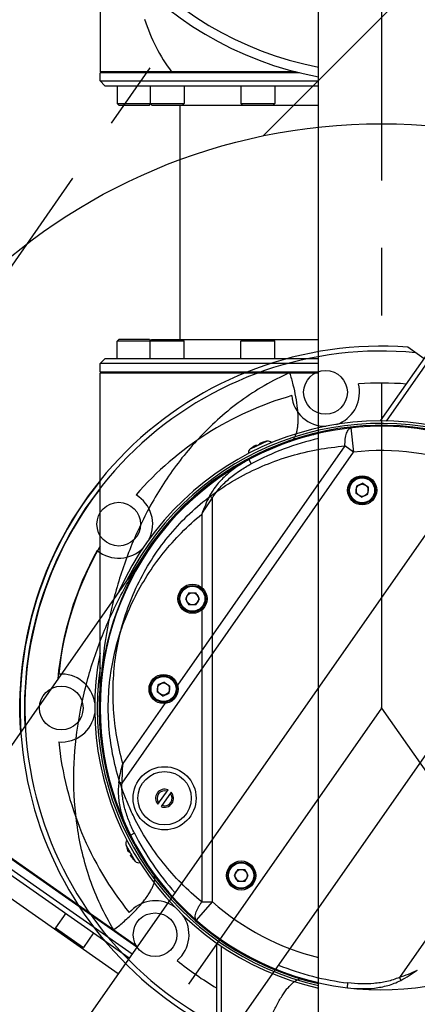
# Model space of a CAD drawing. Header units: millimetres. Extents: x 16 to 3344, y 34 to 2360.
# Tile 57 of 101: x 1965 to 2047, y 1579 to 1782. Entities that reach past the tile are written whole.
import ezdxf

# ---------------------------------------------------------------- set-up
doc = ezdxf.new("R2010")
doc.units = ezdxf.units.MM
doc.header["$LTSCALE"] = 185.02
doc.header["$PDMODE"] = 3
doc.header["$PDSIZE"] = 0.3
doc.linetypes.add('CENTER', pattern=[0.6, 0.375, -0.075, 0.075, -0.075])
doc.layers.get('0').update_dxf_attribs({"linetype": 'CONTINUOUS'})
doc.layers.get('Defpoints').update_dxf_attribs({"linetype": 'CONTINUOUS'})
for name, color, linetype in [('BASE_ASM_PBL28', 7, 'CONTINUOUS'), ('BOX_PBL29', 7, 'CONTINUOUS'), ('DEFAULT_1', 7, 'CENTER'), ('MIDDLE_ASM_PBL31', 7, 'CONTINUOUS'), ('new_view_7_VBL27', 7, 'CONTINUOUS'), ('TOP_ASM_PBL30', 7, 'CONTINUOUS')]:
    doc.layers.add(name, color=color, linetype=linetype)
doc.styles.get("Standard").update_dxf_attribs({"font": 'malgun.ttf'})
doc.dimstyles.new('DIMSTYLE_4', dxfattribs={"dimtxt": 16, "dimasz": 6, "dimexe": 1, "dimexo": 0.5, "dimgap": 4, "dimtad": 1, "dimdec": 1, "dimdsep": 46, "dimtxsty": 'Standard', "dimblk": '_FILLED', "dimblk1": '_FILLED', "dimblk2": '_FILLED', "dimcen": 0.09, "dimclrt": 134, "dimazin": 2, "dimtp": 0.5, "dimtm": 0.5, "dimtfac": 1, "dimtdec": 65535, "dimtofl": 0, "dimtmove": 0, "dimatfit": 3, "dimldrblk": '_FILLED', "dimfxl": 1, "dimtolj": 1, "dimarcsym": 0})
doc.dimstyles.new('DIMSTYLE_5', dxfattribs={"dimtxt": 16, "dimasz": 6, "dimexe": 1, "dimexo": 0.5, "dimtad": 1, "dimdsep": 46, "dimtxsty": 'Standard', "dimblk": '_FILLED', "dimblk1": '_FILLED', "dimblk2": '_FILLED', "dimcen": 0.09, "dimclrt": 134, "dimazin": 2, "dimtp": 0.5, "dimtm": 0.5, "dimtfac": 1, "dimtofl": 0, "dimtmove": 0, "dimatfit": 1, "dimldrblk": '_FILLED', "dimfxl": 1, "dimtolj": 1, "dimarcsym": 0})
doc.dimstyles.new('DIMSTYLE_6', dxfattribs={"dimtxt": 16, "dimasz": 6, "dimexe": 1, "dimexo": 0.5, "dimtad": 1, "dimdsep": 46, "dimtxsty": 'Standard', "dimblk": '_FILLED', "dimblk1": '_FILLED', "dimblk2": '_FILLED', "dimcen": 0.09, "dimclrt": 134, "dimazin": 2, "dimtp": 0.8, "dimtm": 0.8, "dimtfac": 1, "dimtofl": 0, "dimtmove": 0, "dimatfit": 1, "dimldrblk": '_FILLED', "dimfxl": 1, "dimtolj": 1, "dimarcsym": 0})

# ---------------------------------------------------------------- blocks, each defined once
blk = doc.blocks.new('_FILLED')
at = {"color": 0, "linetype": 'ByBlock'}
blk.add_solid([(0, 0), (-1, 0.2), (-1, -0.2)], dxfattribs=at)
blk = doc.blocks.new('*D6')
at = {"color": 0, "lineweight": -2, "transparency": 16777216}
for p, q in [((2040, 1975.2), (2040, 1976.2)), ((1962.4, 1729.08), (1961.82, 1728.26))]:
    blk.add_line(p, q, dxfattribs=at)
blk.add_arc((2040, 1839.91), 135.29, 92.5411, 232.4589, dxfattribs=at)
at = {"layer": 'Defpoints', "color": 0, "transparency": 16777216}
for p in [(2040, 1974.7), (2040, 1973.35), (1938.93, 1929.85), (1962.68, 1729.49), (1963.46, 1730.6)]:
    blk.add_point(p, dxfattribs=at)
at = {"color": 0, "lineweight": -2, "transparency": 16777216, "xscale": 6, "yscale": 6, "zscale": 6}
for p, rotation in [((2040, 1975.2), 1.270567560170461), ((1962.4, 1729.08), 323.7294324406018)]:
    blk.add_blockref('_FILLED', p, dxfattribs=dict(at, rotation=rotation))
at = {"color": 134, "transparency": 16777216, "insert": (1886.81, 1888.21), "char_height": 16, "width": 47.4667, "attachment_point": 2, "rotation": 72.5, "line_spacing_factor": 0.9}
blk.add_mtext('\\A1;145°', dxfattribs=at)
blk = doc.blocks.new('*D7')
at = {"color": 0, "lineweight": -2, "transparency": 16777216}
for p, q in [((2040, 2041.91), (2040, 2096.33)), ((1809.42, 1310.61), (1778.21, 1266.03))]:
    blk.add_line(p, q, dxfattribs=at)
blk.add_arc((2040, 1639.91), 455.42, 90.7549, 234.2451, dxfattribs=at)
at = {"layer": 'Defpoints', "color": 0, "transparency": 16777216}
for p in [(2040, 2041.41), (2040, 2036.86), (1699.79, 1942.67), (1812.32, 1314.75), (1809.71, 1311.02)]:
    blk.add_point(p, dxfattribs=at)
at = {"color": 0, "lineweight": -2, "transparency": 16777216, "xscale": 6, "yscale": 6, "zscale": 6}
for p, rotation in [((2040, 2095.33), 0.3774296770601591), ((1778.78, 1266.85), 324.6225703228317)]:
    blk.add_blockref('_FILLED', p, dxfattribs=dict(at, rotation=rotation))
at = {"color": 134, "transparency": 16777216, "insert": (1581.5, 1784.47), "char_height": 16, "width": 47.4667, "attachment_point": 2, "rotation": 72.5, "line_spacing_factor": 0.9}
blk.add_mtext('\\A1;145°', dxfattribs=at)
blk = doc.blocks.new('*D9')
at = {"color": 0, "lineweight": -2, "transparency": 16777216}
for p, q in [((2151.7, 1698.82), (2447.75, 1854.96)), ((2447.75, 1854.96), (2529.78, 1854.96)), ((2039.91, 1639.91), (2040.09, 1639.91)), ((2040, 1639.82), (2040, 1640))]:
    blk.add_line(p, q, dxfattribs=at)
at = {"layer": 'Defpoints', "color": 0, "transparency": 16777216}
for p in [(2146.39, 1696.02), (1933.61, 1583.8)]:
    blk.add_point(p, dxfattribs=at)
at = {"color": 0, "lineweight": -2, "transparency": 16777216, "xscale": 6, "yscale": 6, "zscale": 6, "rotation": 207.8076965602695}
blk.add_blockref('_FILLED', (2146.39, 1696.02), dxfattribs=at)
at = {"color": 134, "transparency": 16777216, "insert": (2445.31, 1876.92), "char_height": 16, "width": 87.5259, "attachment_point": 1, "line_spacing_factor": 0.9}
blk.add_mtext('\\A1;%%c240.56', dxfattribs=at)
blk = doc.blocks.new('*D10')
at = {"color": 0, "lineweight": -2, "transparency": 16777216}
for p, q in [((2366.98, 1880.57), (2439.64, 1934.05)), ((2439.64, 1934.05), (2492.25, 1934.05)), ((2039.91, 1639.91), (2040.09, 1639.91)), ((2040, 1639.82), (2040, 1640))]:
    blk.add_line(p, q, dxfattribs=at)
at = {"layer": 'Defpoints', "color": 0, "transparency": 16777216}
for p in [(2362.15, 1877.02), (1717.85, 1402.8)]:
    blk.add_point(p, dxfattribs=at)
at = {"color": 0, "lineweight": -2, "transparency": 16777216, "xscale": 6, "yscale": 6, "zscale": 6, "rotation": 216.3534432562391}
blk.add_blockref('_FILLED', (2362.15, 1877.02), dxfattribs=at)
at = {"color": 134, "transparency": 16777216, "insert": (2437.19, 1956.01), "char_height": 16, "width": 58.1333, "attachment_point": 1, "line_spacing_factor": 0.9}
blk.add_mtext('\\A1;%%c800', dxfattribs=at)
blk = doc.blocks.new('BASE_ASM_PBL28', base_point=(2057.58, 1625.94))
at = {"layer": 'BASE_ASM_PBL28', "color": 7}
for p, q in [((2004.88, 1656.05), (2006.84, 1652.65)), ((2004.88, 1656.05), (2004.92, 1655.89)), ((2004.93, 1655.89), (2004.92, 1655.89)), ((2005.65, 1654.65), (2005.49, 1654.56)), ((2108.32, 1652.65), (2110.28, 1656.05)), ((2109.66, 1654.56), (2109.51, 1654.65)), ((2110.24, 1655.89), (2110.23, 1655.89)), ((2110.24, 1655.89), (2110.28, 1656.05)), ((2005.86, 1653.93), (2006.01, 1654.02)), ((2006.72, 1652.77), (2006.73, 1652.77)), ((2108.43, 1652.77), (2108.44, 1652.77)), ((2109.14, 1654.02), (2109.3, 1653.93)), ((2006.02, 1642.55), (2005.6, 1642.1)), ((2099.24, 1632.65), (2099.69, 1632.23)), ((2091.58, 1620.21), (2095.71, 1620.21))]:
    blk.add_line(p, q, dxfattribs=at)
for centre in [(1991.58, 1684.21), (2123.58, 1684.21), (2010.91, 1637.54), (2104.25, 1637.54)]:
    blk.add_circle(centre, 4.5, dxfattribs=at)
for centre, radius, start, end in [((2057.58, 1684.21), 74.5, 141.1303, 239.2112), ((2057.58, 1684.21), 73.5, 142.1078, 240.5457), ((2057.58, 1684.21), 73.5, 299.4543, 37.8922), ((2057.58, 1684.21), 74.5, 300.7888, 38.8697), ((2057.58, 1684.21), 66.9, 150.1151, 174.0116), ((2057.58, 1684.21), 66.9, 5.9884, 29.8849), ((2057.58, 1684.21), 59.1, 168.9464, 257.2921), ((2057.58, 1684.21), 59.1, 282.7079, 11.0536), ((2057.58, 1684.21), 58.6, 171.8215, 257.1818), ((2057.58, 1684.21), 58.6, 282.8182, 8.1785), ((1991.58, 1684.21), 7, 9.0034, 94.3827), ((2123.58, 1684.21), 7, 85.6173, 170.9865), ((2057.58, 1684.21), 58.2, 175.2505, 257.0922), ((2057.58, 1684.21), 58.2, 282.9078, 4.7495), ((1991.58, 1684.21), 7, 265.6173, 350.9865), ((2123.58, 1684.21), 7, 189.0034, 274.3827), ((2057.58, 1684.21), 66.9, 185.9884, 219.0116), ((2057.58, 1684.21), 66.9, 320.9884, 354.0116), ((2005.85, 1656.29), 1, 136.1452, 193.743), ((2109.31, 1656.29), 1, 346.257, 43.8548), ((2011.68, 1657.71), 6.99, 195.0784, 202.465), ((2011.68, 1657.71), 6.76, 206.8933, 213.1072), ((2103.48, 1657.71), 6.76, 326.8933, 333.1072), ((2103.48, 1657.71), 6.99, 337.535, 344.9216), ((2011.68, 1657.71), 6.99, 217.535, 224.9216), ((2011.68, 1657.71), 7, 224.9006, 226.257), ((2007.53, 1653.38), 1, 226.257, 283.9274), ((2107.63, 1653.38), 1, 256.0726, 313.743), ((2103.48, 1657.71), 7, 313.743, 315.0994), ((2103.48, 1657.71), 6.99, 315.0784, 322.465), ((2010.91, 1637.54), 7, 54.1349, 134.3389), ((2104.25, 1637.54), 7, 40.6173, 125.8644), ((2010.91, 1637.54), 7, 310.6173, 36.0274), ((2104.25, 1637.54), 7, 143.974, 224.3389), ((2057.58, 1684.21), 66.9, 230.9884, 239.4525), ((2057.58, 1684.21), 66.9, 300.5475, 309.0116)]:
    blk.add_arc(centre, radius, start, end, dxfattribs=at)
for points, knots in [([(2005.49, 1654.56), (2005.49, 1654.56), (2005.48, 1654.57), (2005.47, 1654.58), (2005.45, 1654.6), (2005.42, 1654.63), (2005.38, 1654.69), (2005.35, 1654.76), (2005.29, 1654.88), (2005.25, 1654.97), (2005.22, 1655.04)], [0, 0, 0, 0, 0.029507, 0.054616, 0.087951, 0.179457, 0.302129, 0.451672, 0.622366, 1, 1, 1, 1]), ([(2109.94, 1655.04), (2109.91, 1654.97), (2109.87, 1654.88), (2109.81, 1654.76), (2109.77, 1654.69), (2109.74, 1654.63), (2109.71, 1654.6), (2109.69, 1654.58), (2109.68, 1654.57), (2109.67, 1654.56), (2109.66, 1654.56)], [0, 0, 0, 0, 0.377634, 0.548328, 0.697871, 0.820543, 0.912049, 0.945384, 0.970493, 1, 1, 1, 1]), ([(2006.14, 1653.45), (2006.09, 1653.51), (2006.03, 1653.59), (2005.96, 1653.7), (2005.92, 1653.77), (2005.89, 1653.83), (2005.87, 1653.87), (2005.86, 1653.9), (2005.85, 1653.91), (2005.86, 1653.93), (2005.86, 1653.93)], [0, 0, 0, 0, 0.377634, 0.548328, 0.697871, 0.820543, 0.912049, 0.945384, 0.970493, 1, 1, 1, 1]), ([(2109.3, 1653.93), (2109.3, 1653.93), (2109.3, 1653.91), (2109.3, 1653.9), (2109.29, 1653.87), (2109.27, 1653.83), (2109.24, 1653.77), (2109.2, 1653.7), (2109.12, 1653.59), (2109.06, 1653.51), (2109.02, 1653.45)], [0, 0, 0, 0, 0.029507, 0.054616, 0.087951, 0.179457, 0.302129, 0.451672, 0.622366, 1, 1, 1, 1])]:
    blk.add_open_spline(points, degree=3, knots=knots, dxfattribs=at)
blk = doc.blocks.new('BOX_PBL29', base_point=(2057.58, 1706.01))
at = {"layer": 'BOX_PBL29', "color": 7}
for p, q in [((2044.58, 1574.71), (2044.58, 1883.71)), ((2070.58, 1574.71), (2070.58, 1883.71)), ((2023.58, 1635.87), (2023.58, 1546.71)), ((2091.58, 1635.87), (2091.58, 1546.71)), ((2024.58, 1546.71), (2024.58, 1635.18)), ((2090.58, 1635.18), (2090.58, 1546.71))]:
    blk.add_line(p, q, dxfattribs=at)
blk = doc.blocks.new('TOP_ASM_PBL30', base_point=(2057.58, 1948.59))
at = {"layer": 'TOP_ASM_PBL30', "color": 7}
for radius, end in [(71.25, 259.4687), (69.28, 259.184)]:
    blk.add_arc((2057.58, 1884.21), radius, 180, end, dxfattribs=at)
blk = doc.blocks.new('MIDDLE_ASM_PBL31', base_point=(2057.58, 1734.53))
at = {"layer": 'MIDDLE_ASM_PBL31', "color": 7}
for p, q in [((1999.58, 1842.86), (1999.58, 1815.21)), ((2039.86, 1815.21), (1999.58, 1815.21)), ((1999.58, 1813.31), (1999.58, 1815.01)), ((2040.68, 1815.01), (1999.58, 1815.01)), ((2001.58, 1815.01), (2001.58, 1815.21)), ((1999.58, 1813.31), (2000.58, 1812.31)), ((1999.58, 1813.31), (2044.58, 1813.31)), ((2000.58, 1812.31), (2044.58, 1812.31)), ((2003.08, 1812.31), (2003.08, 1808.66)), ((2009.91, 1812.31), (2009.91, 1808.66)), ((2016.91, 1812.31), (2016.91, 1808.66)), ((2028.58, 1812.31), (2028.58, 1808.66)), ((2035.58, 1812.31), (2035.58, 1808.66)), ((2003.43, 1808.31), (2003.08, 1808.66)), ((2003.08, 1808.66), (2016.91, 1808.66)), ((2003.43, 1808.31), (2009.73, 1808.31)), ((2009.73, 1808.31), (2010, 1808.58)), ((2010.26, 1808.31), (2009.91, 1808.66)), ((2010.26, 1808.31), (2044.58, 1808.31)), ((2016.08, 1760.11), (2016.08, 1808.31)), ((2016.56, 1808.31), (2016.91, 1808.66)), ((2028.58, 1808.66), (2035.58, 1808.66)), ((2028.93, 1808.31), (2028.58, 1808.66)), ((2035.23, 1808.31), (2035.58, 1808.66)), ((2003.43, 1760.11), (2003.08, 1759.76)), ((2016.91, 1759.76), (2003.08, 1759.76)), ((2003.08, 1756.11), (2003.08, 1759.76)), ((2009.73, 1760.11), (2003.43, 1760.11)), ((2009.73, 1760.11), (2010, 1759.84)), ((2010.26, 1760.11), (2009.91, 1759.76)), ((2009.91, 1756.11), (2009.91, 1759.76)), ((2010.26, 1760.11), (2044.58, 1760.11)), ((2016.56, 1760.11), (2016.91, 1759.76)), ((2016.91, 1756.11), (2016.91, 1759.76)), ((2028.93, 1760.11), (2028.58, 1759.76)), ((2035.58, 1759.76), (2028.58, 1759.76)), ((2028.58, 1756.11), (2028.58, 1759.76)), ((2035.23, 1760.11), (2035.58, 1759.76)), ((2035.58, 1756.11), (2035.58, 1759.76)), ((2000.58, 1756.11), (1999.58, 1755.11)), ((2044.58, 1756.11), (2000.58, 1756.11)), ((2044.58, 1755.11), (1999.58, 1755.11)), ((1999.58, 1753.41), (1999.58, 1755.11)), ((1999.58, 1753.41), (2044.58, 1753.41)), ((2001.58, 1753.21), (2001.58, 1753.41)), ((1999.58, 1753.21), (2044.58, 1753.21)), ((1999.58, 1684.21), (1999.58, 1753.21)), ((2030.24, 1735.36), (2030.71, 1734.48)), ((2022.71, 1727.48), (2022.11, 1727.83)), ((2022.71, 1644.3), (2022.71, 1727.48)), ((2020.53, 1724.12), (2020.53, 1709.02)), ((2017.89, 1707.96), (2017.16, 1706.71)), ((2017.89, 1707.96), (2019.33, 1707.96)), ((2020.05, 1706.71), (2019.33, 1707.96)), ((2017.16, 1706.71), (2017.89, 1705.46)), ((2019.33, 1705.46), (2017.89, 1705.46)), ((2019.33, 1705.46), (2020.05, 1706.71)), ((2020.53, 1704.41), (2020.53, 1644.3)), ((2027.93, 1650.99), (2027.21, 1649.74)), ((2027.93, 1650.99), (2029.37, 1650.99)), ((2030.1, 1649.74), (2029.37, 1650.99)), ((2027.21, 1649.74), (2027.93, 1648.49)), ((2029.37, 1648.49), (2027.93, 1648.49)), ((2029.37, 1648.49), (2030.1, 1649.74)), ((2019.42, 1640.53), (2022.71, 1644.3)), ((2020.53, 1644.3), (2022.71, 1644.3))]:
    blk.add_line(p, q, dxfattribs=at)
for centre, radius in [((2018.61, 1706.71), 3), ((2018.61, 1706.71), 2.75), ((2018.61, 1706.71), 2.58), ((2018.61, 1706.71), 1.25), ((2028.65, 1649.74), 3), ((2028.65, 1649.74), 2.75), ((2028.65, 1649.74), 2.58), ((2028.65, 1649.74), 1.25)]:
    blk.add_circle(centre, radius, dxfattribs=at)
for centre, radius, start, end in [((2057.58, 1684.21), 58, 102.9527, 257.0465), ((2057.58, 1684.21), 57, 103.1851, 118.1201), ((2060.43, 1674.07), 68.53, 105.4281, 105.7313), ((2059.9, 1676.03), 66.51, 104.5554, 105.4309), ((2059.09, 1679.14), 63.29, 103.2572, 104.5577), ((2051.94, 1712.89), 33.36, 153.3844, 160.3162), ((2050.2, 1707.25), 34.14, 143.6545, 150.3776), ((2057.58, 1684.21), 53, 228.8565, 255.7993)]:
    blk.add_arc(centre, radius, start, end, dxfattribs=at)
for points, knots in [([(2008.72, 1826.01), (2009.4, 1824.05), (2010.93, 1820.27), (2013.07, 1816.77), (2014.31, 1815.21)], [0, 0, 0, 0, 0.510888, 1, 1, 1, 1]), ([(2038.64, 1753.21), (2036.85, 1752.43), (2033.4, 1750.69), (2028.61, 1747.57), (2024.25, 1744.07), (2019.07, 1739.06), (2013.55, 1732.19), (2008.33, 1723.27), (2004.41, 1713.97), (2001.66, 1704.43), (2000.01, 1694.73), (1999.61, 1688.21), (1999.58, 1684.96)], [0, 0, 0, 0, 0.070634, 0.139497, 0.206696, 0.272404, 0.4, 0.523805, 0.644928, 0.76423, 0.882393, 1, 1, 1, 1]), ([(2038.64, 1753.21), (2038.89, 1752.4), (2039.35, 1750.77), (2039.88, 1748.32), (2040.18, 1746.3), (2040.31, 1744.76), (2040.34, 1743.71), (2040.31, 1742.74), (2040.22, 1741.87), (2040.08, 1741.11), (2039.89, 1740.46), (2039.64, 1739.93), (2039.35, 1739.51), (2039.02, 1739.21), (2038.77, 1739.08), (2038.64, 1739.03)], [0, 0, 0, 0, 0.170123, 0.340804, 0.503869, 0.579882, 0.650795, 0.715731, 0.774307, 0.826311, 0.871647, 0.910549, 0.943985, 0.973283, 1, 1, 1, 1]), ([(2030.24, 1735.36), (2029.42, 1734.93), (2027.83, 1733.97), (2025.62, 1732.26), (2023.97, 1730.6), (2022.82, 1729.09), (2022.33, 1728.26), (2022.11, 1727.83)], [0, 0, 0, 0, 0.247609, 0.49461, 0.744633, 0.87176, 1, 1, 1, 1]), ([(2022.71, 1727.48), (2022.94, 1727.87), (2023.45, 1728.62), (2024.6, 1730), (2026.23, 1731.54), (2028.39, 1733.15), (2029.92, 1734.06), (2030.71, 1734.48)], [0, 0, 0, 0, 0.12604, 0.252115, 0.50196, 0.750204, 1, 1, 1, 1]), ([(2020.53, 1644.3), (2019.06, 1645.51), (2016.27, 1648.05), (2012.5, 1652.28), (2009.21, 1656.87), (2006.89, 1660.98), (2005.31, 1664.42), (2003.91, 1667.97), (2002.52, 1672.6), (2001.49, 1678.36), (2001.15, 1684.23), (2001.5, 1690.09), (2002.52, 1695.83), (2004.18, 1701.35), (2007.17, 1708.34), (2012.28, 1716.35), (2017.62, 1721.73), (2020.53, 1724.12)], [0, 0, 0, 0, 0.062278, 0.123706, 0.18521, 0.247117, 0.278059, 0.309134, 0.372236, 0.43612, 0.500413, 0.564688, 0.627977, 0.691123, 0.753375, 0.876624, 1, 1, 1, 1]), ([(2019.42, 1640.53), (2019.35, 1640.59), (2019.23, 1640.76), (2019.16, 1641.09), (2019.18, 1641.5), (2019.3, 1641.98), (2019.5, 1642.53), (2019.78, 1643.11), (2020.13, 1643.71), (2020.39, 1644.1), (2020.53, 1644.3)], [0, 0, 0, 0, 0.064394, 0.141739, 0.239333, 0.359248, 0.500399, 0.658233, 0.826885, 1, 1, 1, 1])]:
    blk.add_open_spline(points, degree=3, knots=knots, dxfattribs=at)
blk = doc.blocks.new('NEW_VIEW_7_VBL27', base_point=(2057.58, 1822.56))
at = {"layer": 'BASE_ASM_PBL28'}
blk.add_blockref('BASE_ASM_PBL28', (2057.58, 1625.94), dxfattribs=at)
at = {"layer": 'BOX_PBL29'}
blk.add_blockref('BOX_PBL29', (2057.58, 1706.01), dxfattribs=at)
at = {"layer": 'MIDDLE_ASM_PBL31'}
blk.add_blockref('MIDDLE_ASM_PBL31', (2057.58, 1734.53), dxfattribs=at)
at = {"layer": 'TOP_ASM_PBL30'}
blk.add_blockref('TOP_ASM_PBL30', (2057.58, 1948.59), dxfattribs=at)
blk = doc.blocks.new('rotated_0440C')
at = {"layer": 'MIDDLE_ASM_PBL31', "color": 7}
for p, q in [((4090.68, 1685.74), (4091.22, 1680.77)), ((4043.51, 1612.63), (4091.22, 1680.77)), ((4089.43, 1682.02), (4054.96, 1632.78)), ((4091.22, 1680.77), (4089.43, 1682.02)), ((4093.09, 1674.34), (4091.79, 1673.73)), ((4093.09, 1674.34), (4094.28, 1673.51)), ((4091.79, 1673.73), (4091.66, 1672.29)), ((4092.84, 1671.46), (4091.66, 1672.29)), ((4094.15, 1672.07), (4094.28, 1673.51)), ((4092.84, 1671.46), (4094.15, 1672.07)), ((4049.38, 1661.34), (4009.8, 1604.82)), ((4148.35, 1640.76), (4100.64, 1572.62)), ((4050.88, 1632.82), (4050.75, 1631.38)), ((4052.19, 1633.43), (4050.88, 1632.82)), ((4052.19, 1633.43), (4053.37, 1632.6)), ((4053.24, 1631.16), (4053.37, 1632.6)), ((4051.94, 1630.55), (4050.75, 1631.38)), ((4051.94, 1630.55), (4053.24, 1631.16)), ((4052.31, 1629), (4043.65, 1616.63)), ((4050.91, 1608.25), (4052.98, 1611.21)), ((4053.64, 1610.75), (4051.56, 1607.79)), ((4046.55, 1578.84), (4009.69, 1604.65)), ((4009.8, 1604.82), (4046.66, 1579)), ((4008.71, 1603.26), (4045.57, 1577.45)), ((4008.96, 1601.87), (4045, 1576.63)), ((4046.05, 1602.3), (4045.16, 1601.85)), ((4042.71, 1573.35), (4014.6, 1593.04)), ((4031.89, 1585.81), (4029.8, 1582.82)), ((4029.8, 1582.82), (4035.54, 1578.8)), ((4029.89, 1582.33), (4029.8, 1582.82)), ((4037.63, 1581.79), (4035.54, 1578.8)), ((4035.05, 1578.72), (4035.54, 1578.8)), ((4089.94, 1570.49), (4090.06, 1571.48)), ((4100.64, 1572.62), (4100.92, 1572))]:
    blk.add_line(p, q, dxfattribs=at)
for centre, radius in [((4092.97, 1672.9), 3), ((4092.97, 1672.9), 2.75), ((4092.97, 1672.9), 2.58), ((4092.97, 1672.9), 1.25), ((4052.06, 1631.99), 3), ((4052.06, 1631.99), 2.75), ((4052.06, 1631.99), 2.58), ((4052.06, 1631.99), 1.25), ((4052.27, 1609.5), 6.5), ((4052.27, 1609.5), 5.5)]:
    blk.add_circle(centre, radius, dxfattribs=at)
for centre, radius, start, end in [((4096.89, 1628.07), 58, 67.954, 222.0473), ((4096.89, 1628.07), 53, 69.2007, 96.1435), ((4096.89, 1628.07), 58, 247.9527, 42.0465), ((4077.38, 1613.44), 33.89, 174.5981, 181.3708), ((4052.27, 1609.5), 1.85, 67.4869, 222.5131), ((4052.27, 1609.5), 1.55, 69.9552, 220.0447), ((4052.27, 1609.5), 1.85, 247.4869, 42.5131), ((4052.27, 1609.5), 1.55, 249.9552, 40.0447), ((4096.89, 1628.07), 57, 206.8799, 221.8149), ((4101.31, 1631.59), 63.65, 220.1712, 221.7387), ((4096.89, 1628.07), 57, 248.1851, 263.1201), ((4098.56, 1633.09), 63.29, 248.2572, 249.5577), ((4099.69, 1636.1), 66.51, 249.5554, 250.4309), ((4100.37, 1638.01), 68.53, 250.4281, 250.7313), ((4089.72, 1604.97), 34.14, 288.6545, 295.3776), ((4085.06, 1601.34), 33.36, 298.3844, 305.3162)]:
    blk.add_arc(centre, radius, start, end, dxfattribs=at)
for points, knots in [([(4089.43, 1682.02), (4089.43, 1682.26), (4089.44, 1682.73), (4089.5, 1683.42), (4089.61, 1684.06), (4089.75, 1684.62), (4089.94, 1685.08), (4090.16, 1685.43), (4090.4, 1685.66), (4090.59, 1685.73), (4090.68, 1685.74)], [0, 0, 0, 0, 0.173115, 0.341767, 0.499602, 0.640752, 0.760667, 0.858262, 0.935606, 1, 1, 1, 1]), ([(4043.65, 1616.63), (4042.64, 1620.26), (4041.35, 1627.74), (4041.76, 1637.23), (4043.31, 1644.65), (4045.13, 1650.14), (4047.59, 1655.44), (4050.68, 1660.45), (4054.32, 1665.05), (4058.45, 1669.17), (4062.98, 1672.74), (4069.43, 1676.75), (4078.22, 1680.37), (4085.68, 1681.72), (4089.43, 1682.02)], [0, 0, 0, 0, 0.123588, 0.24686, 0.308877, 0.371999, 0.435909, 0.500226, 0.564525, 0.627838, 0.691009, 0.753282, 0.876579, 1, 1, 1, 1]), ([(4041.8, 1582.41), (4040.78, 1584.07), (4038.96, 1587.48), (4036.82, 1592.79), (4035.26, 1598.16), (4033.89, 1605.24), (4033.31, 1614.02), (4034.15, 1624.32), (4036.27, 1634.19), (4039.49, 1643.59), (4043.7, 1652.48), (4047.11, 1658.05), (4048.96, 1660.73)], [0, 0, 0, 0, 0.070634, 0.139497, 0.206696, 0.272404, 0.4, 0.523804, 0.644928, 0.76423, 0.882392, 1, 1, 1, 1]), ([(4042.82, 1612.68), (4042.92, 1613.35), (4043.1, 1614.34), (4043.39, 1615.66), (4043.56, 1616.3), (4043.65, 1616.63)], [0, 0, 0, 0, 0.501484, 0.75147, 1, 1, 1, 1]), ([(4042.82, 1612.68), (4042.69, 1611.76), (4042.67, 1610.34), (4042.9, 1608.48), (4043.27, 1606.64), (4043.97, 1604.4), (4044.73, 1602.68), (4045.16, 1601.85)], [0, 0, 0, 0, 0.2497, 0.374756, 0.49983, 0.749876, 1, 1, 1, 1]), ([(4043.51, 1612.63), (4043.44, 1612.63), (4043.21, 1612.65), (4042.98, 1612.67), (4042.82, 1612.68)], [0, 0, 0, 0, 0.274202, 1, 1, 1, 1]), ([(4046.05, 1602.3), (4045.64, 1603.1), (4044.91, 1604.74), (4044.06, 1607.29), (4043.61, 1609.49), (4043.46, 1611.28), (4043.47, 1612.18), (4043.51, 1612.63)], [0, 0, 0, 0, 0.250136, 0.500056, 0.75006, 0.874594, 1, 1, 1, 1]), ([(4041.8, 1582.41), (4042.47, 1582.93), (4043.78, 1584), (4045.62, 1585.7), (4047.27, 1587.44), (4048.43, 1588.9), (4049.17, 1590.03), (4049.6, 1590.79), (4049.92, 1591.5), (4050.14, 1592.14), (4050.24, 1592.72), (4050.24, 1593.23), (4050.14, 1593.67), (4050.01, 1593.92), (4049.93, 1594.02)], [0, 0, 0, 0, 0.170006, 0.340805, 0.503921, 0.650757, 0.715815, 0.774469, 0.826386, 0.871629, 0.910564, 0.944043, 0.973307, 1, 1, 1, 1]), ([(4072.82, 1560.69), (4074.74, 1560.3), (4078.56, 1559.75), (4084.28, 1559.55), (4089.86, 1559.92), (4096.98, 1561.05), (4105.44, 1563.52), (4114.82, 1567.83), (4123.37, 1573.19), (4131.1, 1579.44), (4138.02, 1586.43), (4142.08, 1591.54), (4143.97, 1594.19)], [0, 0, 0, 0, 0.070634, 0.139497, 0.206696, 0.272404, 0.4, 0.523805, 0.644928, 0.76423, 0.882393, 1, 1, 1, 1]), ([(4072.82, 1560.69), (4073.08, 1561.49), (4073.65, 1563.09), (4074.61, 1565.41), (4075.53, 1567.23), (4076.31, 1568.56), (4076.88, 1569.44), (4077.46, 1570.22), (4078.03, 1570.88), (4078.59, 1571.42), (4079.12, 1571.85), (4079.63, 1572.14), (4080.1, 1572.32), (4080.55, 1572.38), (4080.83, 1572.34), (4080.96, 1572.3)], [0, 0, 0, 0, 0.170123, 0.340804, 0.503869, 0.579882, 0.650795, 0.715731, 0.774307, 0.826311, 0.871647, 0.910549, 0.943985, 0.973283, 1, 1, 1, 1]), ([(4089.94, 1570.49), (4090.86, 1570.38), (4092.72, 1570.25), (4095.51, 1570.37), (4097.82, 1570.79), (4099.62, 1571.38), (4100.5, 1571.77), (4100.92, 1572)], [0, 0, 0, 0, 0.247609, 0.49461, 0.744633, 0.87176, 1, 1, 1, 1]), ([(4100.64, 1572.62), (4100.22, 1572.44), (4099.38, 1572.12), (4097.64, 1571.65), (4095.42, 1571.32), (4092.73, 1571.24), (4090.95, 1571.37), (4090.06, 1571.48)], [0, 0, 0, 0, 0.12604, 0.252115, 0.50196, 0.750204, 1, 1, 1, 1])]:
    blk.add_open_spline(points, degree=3, knots=knots, dxfattribs=at)
at = {"layer": 'BASE_ASM_PBL28', "rotation": 145}
blk.add_blockref('BASE_ASM_PBL28', (4130.31, 1675.8), dxfattribs=at)
at = {"layer": 'BOX_PBL29', "rotation": 145}
blk.add_blockref('BOX_PBL29', (4084.39, 1610.21), dxfattribs=at)

msp = doc.modelspace()

# ---------------------------------------------------------------- linework, layer by layer
at = {"color": 134, "linetype": 'Continuous'}
msp.add_line((2015.602, 1757.692), (2242.673, 1984.763), dxfattribs=at)
at = {"color": 7}
msp.add_circle((2040, 1639.91), 120.282, dxfattribs=at)
msp.add_arc((2040, 1639.91), 400, 305, 235, dxfattribs=at)
at = {"layer": 'DEFAULT_1', "color": 1}
for p, q in [((2040, 2039.91), (2040, 1639.91)), ((2040, 1839.91), (1925.285, 1676.08)), ((2040, 1639.91), (1810.569, 1312.249)), ((2040, 1639.91), (2269.431, 1312.249))]:
    msp.add_line(p, q, dxfattribs=at)
msp.add_circle((2040, 1639.91), 200, dxfattribs=at)

# ---------------------------------------------------------------- block references
msp.add_blockref('rotated_0440C', (-2056.98, 11.84))
at = {"layer": 'new_view_7_VBL27'}
msp.add_blockref('NEW_VIEW_7_VBL27', (2040, 1778.26), dxfattribs=at)

# ---------------------------------------------------------------- dimensions: what is measured, and where the dimension line sits
at = {"color": 134}
for base, line1, line2, picture, middle in [((1699.791, 1942.671), ((2040, 2036.856), (2040, 2041.41)), ((1812.321, 1314.751), (1809.709, 1311.02)), '*D7', (1605.659, 1776.857)), ((1938.9312, 1929.8535), ((2040, 1973.352), (2040, 1974.705)), ((1963.4608, 1730.6006), (1962.6848, 1729.4924)), '*D6', (1910.9669, 1880.594))]:
    dim = msp.add_angular_dim_2l(base=base, line1=line1, line2=line2, dimstyle='DIMSTYLE_4', dxfattribs=at)
    dim.commit()
    dim.dimension.update_dxf_attribs({"geometry": picture, "text_midpoint": middle, "dimtype": 162})
for p1, p2, dimstyle, picture, middle in [((1717.85, 1402.804), (2362.15, 1877.016), 'DIMSTYLE_6', '*D10', (2466.256, 1934.047)), ((1933.608, 1583.798), (2146.392, 1696.022), 'DIMSTYLE_5', '*D9', (2489.075, 1854.962))]:
    dim = msp.add_diameter_dim_2p(p1=p1, p2=p2, text='%%c<>', dimstyle=dimstyle, override={"dimtih": 1, "dimtoh": 1, "dimpost": '<>'}, dxfattribs=at)
    dim.commit()
    dim.dimension.update_dxf_attribs({"geometry": picture, "text_midpoint": middle, "dimtype": 163})

doc.saveas('drawing.dxf')
